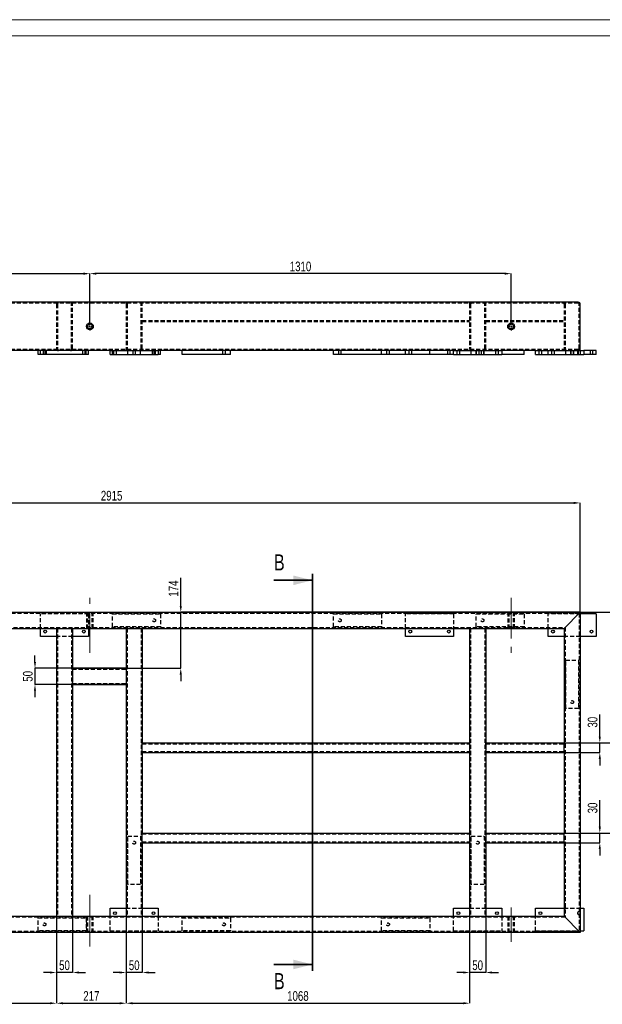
# Model space of a CAD drawing. Header units: millimetres. Extents: x 0 to 841, y 0 to 594.
# Tile 4 of 12: x 171 to 352, y 288 to 594. Entities that reach past the tile are written whole.
import ezdxf

# ---------------------------------------------------------------- set-up
doc = ezdxf.new("R2010")
doc.units = ezdxf.units.MM
doc.header["$PDSIZE"] = -1
doc.linetypes.add('CENTERX2', pattern=[20.32, 12.7, -2.54, 2.54, -2.54])
doc.linetypes.add('HIDDEN', pattern=[1.905, 1.27, -0.635])
for name, color, linetype in [('COTES', 1, 'Continuous'), ('TRAIT-MIXTES', 3, 'CENTERX2'), ('TRAIT-TIRET', 2, 'HIDDEN')]:
    doc.layers.add(name, color=color, linetype=linetype)
doc.layers.add('TRAIT-FORT', color=4, linetype='Continuous', lineweight=25)
doc.styles.add('SLDTEXTSTYLE0', font='TXT', dxfattribs={"width": 0.75})
doc.dimstyles.new('SLDDIMSTYLE0', dxfattribs={"dimtxt": 3, "dimasz": 2, "dimexe": 0, "dimexo": 0.0625, "dimgap": 0.75, "dimtad": 1, "dimdec": 0, "dimlfac": 10, "dimrnd": 1e-09, "dimzin": 12, "dimdsep": 46, "dimtxsty": 'SLDTEXTSTYLE0', "dimsah": 1, "dimcen": 0.09, "dimadec": 0, "dimazin": 3, "dimtfac": 1, "dimtdec": 0, "dimtofl": 0, "dimtmove": 0, "dimatfit": 3, "dimfxl": 1, "dimfrac": 2, "dimtolj": 1, "dimtzin": 12, "dimarcsym": 0})
doc.dimstyles.new('SLDDIMSTYLE1', dxfattribs={"dimtxt": 3, "dimasz": 2, "dimexe": 0, "dimexo": 0.0625, "dimgap": 0.75, "dimtad": 1, "dimdec": 0, "dimlfac": 10, "dimrnd": 1e-09, "dimzin": 12, "dimdsep": 46, "dimtxsty": 'SLDTEXTSTYLE0', "dimsah": 1, "dimcen": 0.09, "dimadec": 0, "dimazin": 3, "dimtfac": 1, "dimtdec": 0, "dimtmove": 0, "dimatfit": 0, "dimfxl": 1, "dimfrac": 2, "dimtolj": 1, "dimtzin": 12, "dimarcsym": 0})

# ---------------------------------------------------------------- blocks, each defined once
blk = doc.blocks.new('_D_1')
at = {"layer": 'COTES', "color": 0, "lineweight": -2, "transparency": 16777216}
for p, q in [((53.57, 409.87), (53.57, 443.81)), ((55.57, 443.81), (343.07, 443.81)), ((345.07, 409.87), (345.07, 443.81))]:
    blk.add_line(p, q, dxfattribs=at)
at = {"layer": 'COTES', "color": 0, "transparency": 16777216}
for points in [[(55.57, 444.14), (55.57, 443.48), (53.57, 443.81)], [(343.07, 444.14), (343.07, 443.48), (345.07, 443.81)]]:
    blk.add_solid(points, dxfattribs=at)
at = {"layer": 'Defpoints', "color": 0, "transparency": 16777216}
for p in [(345.07, 443.81), (53.57, 409.81), (345.07, 409.81)]:
    blk.add_point(p, dxfattribs=at)
at = {"layer": 'COTES', "color": 0, "transparency": 16777216, "insert": (199.32, 447.56), "char_height": 3, "attachment_point": 2, "style": 'SLDTEXTSTYLE0'}
blk.add_mtext('\\A1;2915', dxfattribs=at)
blk = doc.blocks.new('_D_3')
at = {"layer": 'COTES', "color": 0, "lineweight": -2, "transparency": 16777216}
for p, q in [((95.97, 315.25), (95.97, 288.31)), ((182.17, 315.25), (182.17, 288.31)), ((97.97, 288.31), (180.17, 288.31))]:
    blk.add_line(p, q, dxfattribs=at)
at = {"layer": 'COTES', "color": 0, "transparency": 16777216}
for points in [[(97.97, 288.64), (97.97, 287.98), (95.97, 288.31)], [(180.17, 288.64), (180.17, 287.98), (182.17, 288.31)]]:
    blk.add_solid(points, dxfattribs=at)
at = {"layer": 'Defpoints', "color": 0, "transparency": 16777216}
for p in [(95.97, 315.31), (182.17, 315.31), (182.17, 288.31)]:
    blk.add_point(p, dxfattribs=at)
at = {"layer": 'COTES', "color": 0, "transparency": 16777216, "insert": (139.07, 292.06), "char_height": 3, "attachment_point": 2, "style": 'SLDTEXTSTYLE0'}
blk.add_mtext('\\A1;862', dxfattribs=at)
blk = doc.blocks.new('_D_4')
at = {"layer": 'COTES', "color": 0, "lineweight": -2, "transparency": 16777216}
for p, q in [((182.17, 315.25), (182.17, 288.31)), ((203.85, 315.25), (203.85, 288.31)), ((184.17, 288.31), (201.85, 288.31))]:
    blk.add_line(p, q, dxfattribs=at)
at = {"layer": 'COTES', "color": 0, "transparency": 16777216}
for points in [[(184.17, 288.64), (184.17, 287.98), (182.17, 288.31)], [(201.85, 288.64), (201.85, 287.98), (203.85, 288.31)]]:
    blk.add_solid(points, dxfattribs=at)
at = {"layer": 'Defpoints', "color": 0, "transparency": 16777216}
for p in [(182.17, 315.31), (203.85, 315.31), (203.85, 288.31)]:
    blk.add_point(p, dxfattribs=at)
at = {"layer": 'COTES', "color": 0, "transparency": 16777216, "insert": (193.01, 292.06), "char_height": 3, "attachment_point": 2, "style": 'SLDTEXTSTYLE0'}
blk.add_mtext('\\A1;217', dxfattribs=at)
blk = doc.blocks.new('_D_5')
at = {"layer": 'COTES', "color": 0, "lineweight": -2, "transparency": 16777216}
for p, q in [((203.85, 315.25), (203.85, 288.31)), ((310.67, 315.25), (310.67, 288.31)), ((205.85, 288.31), (308.67, 288.31))]:
    blk.add_line(p, q, dxfattribs=at)
at = {"layer": 'COTES', "color": 0, "transparency": 16777216}
for points in [[(205.85, 288.64), (205.85, 287.98), (203.85, 288.31)], [(308.67, 288.64), (308.67, 287.98), (310.67, 288.31)]]:
    blk.add_solid(points, dxfattribs=at)
at = {"layer": 'Defpoints', "color": 0, "transparency": 16777216}
for p in [(203.85, 315.31), (310.67, 315.31), (310.67, 288.31)]:
    blk.add_point(p, dxfattribs=at)
at = {"layer": 'COTES', "color": 0, "transparency": 16777216, "insert": (257.26, 292.06), "char_height": 3, "attachment_point": 2, "style": 'SLDTEXTSTYLE0'}
blk.add_mtext('\\A1;1068', dxfattribs=at)
blk = doc.blocks.new('_D_7')
at = {"layer": 'COTES', "color": 0, "lineweight": -2, "transparency": 16777216}
for p, q in [((182.17, 315.25), (182.17, 297.86)), ((187.17, 315.25), (187.17, 297.86)), ((180.17, 297.86), (178.17, 297.86)), ((187.17, 297.86), (182.17, 297.86)), ((189.17, 297.86), (191.17, 297.86))]:
    blk.add_line(p, q, dxfattribs=at)
at = {"layer": 'COTES', "color": 0, "transparency": 16777216}
for points in [[(180.17, 298.19), (180.17, 297.53), (182.17, 297.86)], [(189.17, 298.19), (189.17, 297.53), (187.17, 297.86)]]:
    blk.add_solid(points, dxfattribs=at)
at = {"layer": 'Defpoints', "color": 0, "transparency": 16777216}
for p in [(182.17, 315.31), (187.17, 315.31), (182.17, 297.86)]:
    blk.add_point(p, dxfattribs=at)
at = {"layer": 'COTES', "color": 0, "transparency": 16777216, "insert": (184.67, 301.61), "char_height": 3, "attachment_point": 2, "style": 'SLDTEXTSTYLE0'}
blk.add_mtext('\\A1;50', dxfattribs=at)
blk = doc.blocks.new('_D_8')
at = {"layer": 'COTES', "color": 0, "lineweight": -2, "transparency": 16777216}
for p, q in [((203.85, 315.25), (203.85, 297.86)), ((208.85, 315.25), (208.85, 297.86)), ((201.85, 297.86), (199.85, 297.86)), ((208.85, 297.86), (203.85, 297.86)), ((210.85, 297.86), (212.85, 297.86))]:
    blk.add_line(p, q, dxfattribs=at)
at = {"layer": 'COTES', "color": 0, "transparency": 16777216}
for points in [[(201.85, 298.19), (201.85, 297.53), (203.85, 297.86)], [(210.85, 298.19), (210.85, 297.53), (208.85, 297.86)]]:
    blk.add_solid(points, dxfattribs=at)
at = {"layer": 'Defpoints', "color": 0, "transparency": 16777216}
for p in [(203.85, 315.31), (208.85, 315.31), (203.85, 297.86)]:
    blk.add_point(p, dxfattribs=at)
at = {"layer": 'COTES', "color": 0, "transparency": 16777216, "insert": (206.35, 301.61), "char_height": 3, "attachment_point": 2, "style": 'SLDTEXTSTYLE0'}
blk.add_mtext('\\A1;50', dxfattribs=at)
blk = doc.blocks.new('_D_9')
at = {"layer": 'COTES', "color": 0, "lineweight": -2, "transparency": 16777216}
for p, q in [((310.67, 315.25), (310.67, 297.86)), ((315.67, 315.25), (315.67, 297.86)), ((308.67, 297.86), (306.67, 297.86)), ((315.67, 297.86), (310.67, 297.86)), ((317.67, 297.86), (319.67, 297.86))]:
    blk.add_line(p, q, dxfattribs=at)
at = {"layer": 'COTES', "color": 0, "transparency": 16777216}
for points in [[(308.67, 298.19), (308.67, 297.53), (310.67, 297.86)], [(317.67, 298.19), (317.67, 297.53), (315.67, 297.86)]]:
    blk.add_solid(points, dxfattribs=at)
at = {"layer": 'Defpoints', "color": 0, "transparency": 16777216}
for p in [(310.67, 315.31), (315.67, 315.31), (310.67, 297.86)]:
    blk.add_point(p, dxfattribs=at)
at = {"layer": 'COTES', "color": 0, "transparency": 16777216, "insert": (313.17, 301.61), "char_height": 3, "attachment_point": 2, "style": 'SLDTEXTSTYLE0'}
blk.add_mtext('\\A1;50', dxfattribs=at)
blk = doc.blocks.new('_D_14')
at = {"layer": 'COTES', "color": 0, "lineweight": -2, "transparency": 16777216}
for p, q in [((220.83, 411.81), (220.83, 420.56)), ((345.01, 409.81), (220.83, 409.81)), ((220.83, 392.41), (220.83, 409.81)), ((203.91, 392.41), (220.83, 392.41)), ((220.83, 390.41), (220.83, 388.41))]:
    blk.add_line(p, q, dxfattribs=at)
at = {"layer": 'COTES', "color": 0, "transparency": 16777216}
for points in [[(220.49, 411.81), (221.16, 411.81), (220.83, 409.81)], [(220.49, 390.41), (221.16, 390.41), (220.83, 392.41)]]:
    blk.add_solid(points, dxfattribs=at)
at = {"layer": 'Defpoints', "color": 0, "transparency": 16777216}
for p in [(345.07, 409.81), (203.85, 392.41), (220.83, 392.41)]:
    blk.add_point(p, dxfattribs=at)
at = {"layer": 'COTES', "color": 0, "transparency": 16777216, "insert": (217.08, 417.18), "char_height": 3, "attachment_point": 2, "rotation": 90, "style": 'SLDTEXTSTYLE0'}
blk.add_mtext('\\A1;174', dxfattribs=at)
blk = doc.blocks.new('_D_15')
at = {"layer": 'COTES', "color": 0, "lineweight": -2, "transparency": 16777216}
for p, q in [((175.49, 394.41), (175.49, 396.41)), ((203.79, 392.41), (175.49, 392.41)), ((175.49, 392.41), (175.49, 387.41)), ((203.79, 387.41), (175.49, 387.41)), ((175.49, 385.41), (175.49, 383.41))]:
    blk.add_line(p, q, dxfattribs=at)
at = {"layer": 'COTES', "color": 0, "transparency": 16777216}
for points in [[(175.16, 394.41), (175.82, 394.41), (175.49, 392.41)], [(175.16, 385.41), (175.82, 385.41), (175.49, 387.41)]]:
    blk.add_solid(points, dxfattribs=at)
at = {"layer": 'Defpoints', "color": 0, "transparency": 16777216}
for p in [(203.85, 392.41), (175.49, 387.41), (203.85, 387.41)]:
    blk.add_point(p, dxfattribs=at)
at = {"layer": 'COTES', "color": 0, "transparency": 16777216, "insert": (171.74, 389.91), "char_height": 3, "attachment_point": 2, "rotation": 90, "style": 'SLDTEXTSTYLE0'}
blk.add_mtext('\\A1;50', dxfattribs=at)
blk = doc.blocks.new('_D_16')
at = {"layer": 'COTES', "color": 0, "lineweight": -2, "transparency": 16777216}
for p, q in [((345.13, 409.81), (360.07, 409.81)), ((360.07, 371.21), (360.07, 407.81)), ((340.13, 369.21), (360.07, 369.21))]:
    blk.add_line(p, q, dxfattribs=at)
at = {"layer": 'COTES', "color": 0, "transparency": 16777216}
for points in [[(359.74, 407.81), (360.41, 407.81), (360.07, 409.81)], [(359.74, 371.21), (360.41, 371.21), (360.07, 369.21)]]:
    blk.add_solid(points, dxfattribs=at)
at = {"layer": 'Defpoints', "color": 0, "transparency": 16777216}
for p in [(345.07, 409.81), (360.07, 409.81), (340.07, 369.21)]:
    blk.add_point(p, dxfattribs=at)
at = {"layer": 'COTES', "color": 0, "transparency": 16777216, "insert": (356.32, 389.51), "char_height": 3, "attachment_point": 2, "rotation": 90, "style": 'SLDTEXTSTYLE0'}
blk.add_mtext('\\A1;406', dxfattribs=at)
blk = doc.blocks.new('_D_17')
at = {"layer": 'COTES', "color": 0, "lineweight": -2, "transparency": 16777216}
for p, q in [((340.13, 369.21), (360.07, 369.21)), ((360.07, 343.21), (360.07, 367.21)), ((340.13, 341.21), (360.07, 341.21))]:
    blk.add_line(p, q, dxfattribs=at)
at = {"layer": 'COTES', "color": 0, "transparency": 16777216}
for points in [[(359.74, 367.21), (360.41, 367.21), (360.07, 369.21)], [(359.74, 343.21), (360.41, 343.21), (360.07, 341.21)]]:
    blk.add_solid(points, dxfattribs=at)
at = {"layer": 'Defpoints', "color": 0, "transparency": 16777216}
for p in [(340.07, 369.21), (360.07, 369.21), (340.07, 341.21)]:
    blk.add_point(p, dxfattribs=at)
at = {"layer": 'COTES', "color": 0, "transparency": 16777216, "insert": (356.32, 355.21), "char_height": 3, "attachment_point": 2, "rotation": 90, "style": 'SLDTEXTSTYLE0'}
blk.add_mtext('\\A1;280', dxfattribs=at)
blk = doc.blocks.new('_D_18')
at = {"layer": 'COTES', "color": 0, "lineweight": -2, "transparency": 16777216}
for p, q in [((351.16, 371.21), (351.16, 378.08)), ((340.13, 369.21), (351.16, 369.21)), ((351.16, 366.21), (351.16, 369.21)), ((340.13, 366.21), (351.16, 366.21)), ((351.16, 364.21), (351.16, 362.21))]:
    blk.add_line(p, q, dxfattribs=at)
at = {"layer": 'COTES', "color": 0, "transparency": 16777216}
for points in [[(350.82, 371.21), (351.49, 371.21), (351.16, 369.21)], [(350.82, 364.21), (351.49, 364.21), (351.16, 366.21)]]:
    blk.add_solid(points, dxfattribs=at)
at = {"layer": 'Defpoints', "color": 0, "transparency": 16777216}
for p in [(340.07, 369.21), (351.16, 369.21), (340.07, 366.21)]:
    blk.add_point(p, dxfattribs=at)
at = {"layer": 'COTES', "color": 0, "transparency": 16777216, "insert": (347.41, 375.65), "char_height": 3, "attachment_point": 2, "rotation": 90, "style": 'SLDTEXTSTYLE0'}
blk.add_mtext('\\A1;30', dxfattribs=at)
blk = doc.blocks.new('_D_19')
at = {"layer": 'COTES', "color": 0, "lineweight": -2, "transparency": 16777216}
for p, q in [((351.16, 343.21), (351.16, 351.44)), ((340.13, 341.21), (351.16, 341.21)), ((351.16, 338.21), (351.16, 341.21)), ((340.13, 338.21), (351.16, 338.21)), ((351.16, 336.21), (351.16, 334.21))]:
    blk.add_line(p, q, dxfattribs=at)
at = {"layer": 'COTES', "color": 0, "transparency": 16777216}
for points in [[(350.82, 343.21), (351.49, 343.21), (351.16, 341.21)], [(350.82, 336.21), (351.49, 336.21), (351.16, 338.21)]]:
    blk.add_solid(points, dxfattribs=at)
at = {"layer": 'Defpoints', "color": 0, "transparency": 16777216}
for p in [(340.07, 341.21), (351.16, 341.21), (340.07, 338.21)]:
    blk.add_point(p, dxfattribs=at)
at = {"layer": 'COTES', "color": 0, "transparency": 16777216, "insert": (347.41, 349), "char_height": 3, "attachment_point": 2, "rotation": 90, "style": 'SLDTEXTSTYLE0'}
blk.add_mtext('\\A1;30', dxfattribs=at)
blk = doc.blocks.new('_D_35')
at = {"layer": 'COTES', "color": 0, "lineweight": -2, "transparency": 16777216}
for p, q in [((73.57, 499.98), (73.57, 515.07)), ((75.57, 515.07), (190.57, 515.07)), ((192.57, 499.98), (192.57, 515.07))]:
    blk.add_line(p, q, dxfattribs=at)
at = {"layer": 'COTES', "color": 0, "transparency": 16777216}
for points in [[(75.57, 515.4), (75.57, 514.73), (73.57, 515.07)], [(190.57, 515.4), (190.57, 514.73), (192.57, 515.07)]]:
    blk.add_solid(points, dxfattribs=at)
at = {"layer": 'Defpoints', "color": 0, "transparency": 16777216}
for p in [(192.57, 515.07), (73.57, 499.92), (192.57, 499.92)]:
    blk.add_point(p, dxfattribs=at)
at = {"layer": 'COTES', "color": 0, "transparency": 16777216, "insert": (133.07, 518.82), "char_height": 3, "attachment_point": 2, "style": 'SLDTEXTSTYLE0'}
blk.add_mtext('\\A1;1190', dxfattribs=at)
blk = doc.blocks.new('_D_36')
at = {"layer": 'COTES', "color": 0, "lineweight": -2, "transparency": 16777216}
for p, q in [((192.57, 499.98), (192.57, 515.07)), ((321.57, 515.07), (194.57, 515.07)), ((323.57, 499.98), (323.57, 515.07))]:
    blk.add_line(p, q, dxfattribs=at)
at = {"layer": 'COTES', "color": 0, "transparency": 16777216}
for points in [[(194.57, 515.4), (194.57, 514.73), (192.57, 515.07)], [(321.57, 515.4), (321.57, 514.73), (323.57, 515.07)]]:
    blk.add_solid(points, dxfattribs=at)
at = {"layer": 'Defpoints', "color": 0, "transparency": 16777216}
for p in [(192.57, 515.07), (192.57, 499.92), (323.57, 499.92)]:
    blk.add_point(p, dxfattribs=at)
at = {"layer": 'COTES', "color": 0, "transparency": 16777216, "insert": (258.07, 518.82), "char_height": 3, "attachment_point": 2, "style": 'SLDTEXTSTYLE0'}
blk.add_mtext('\\A1;1310', dxfattribs=at)
blk = doc.blocks.new('SW_CENTERMARKSYMBOL_6')
at = {"layer": 'TRAIT-MIXTES', "color": 0}
for p, q in [((-0.4, 0), (-1.25, 0)), ((0, 0), (-0.2, 0)), ((0, 0.4), (0, 1.25)), ((0, 0), (0, 0.2)), ((0, 0), (0, -0.2)), ((0, 0), (0.2, 0)), ((0.4, 0), (1.25, 0)), ((0, -0.4), (0, -1.25))]:
    blk.add_line(p, q, dxfattribs=at)
blk = doc.blocks.new('SW_CENTERMARKSYMBOL_8')
at = {"layer": 'TRAIT-MIXTES', "color": 0}
for p, q in [((-0.4, 0), (-1.25, 0)), ((0, 0), (-0.2, 0)), ((0, 0.4), (0, 1.25)), ((0, 0), (0, 0.2)), ((0, 0), (0, -0.2)), ((0, 0), (0.2, 0)), ((0.4, 0), (1.25, 0)), ((0, -0.4), (0, -1.25))]:
    blk.add_line(p, q, dxfattribs=at)

msp = doc.modelspace()

# ---------------------------------------------------------------- linework, layer by layer
at = {"lineweight": 18}
for p, q in [((841, 594), (0, 594)), ((836, 589), (5, 589)), ((342.07, 489.97), (342.07, 491.17)), ((343.07, 491.17), (342.07, 491.17)), ((343.07, 489.97), (343.07, 491.17))]:
    msp.add_line(p, q, dxfattribs=at)
at = {"lineweight": 35}
for p, q in [((249.8, 419.75), (261.8, 419.75)), ((261.8, 421.75), (261.8, 298.37)), ((249.8, 300.37), (261.8, 300.37))]:
    msp.add_line(p, q, dxfattribs=at)
for points in [[(261.8, 419.75), (255.8, 421.25), (255.8, 418.25)], [(261.8, 300.37), (255.8, 301.87), (255.8, 298.87)]]:
    msp.add_solid(points, dxfattribs=at)
at = {"layer": 'TRAIT-FORT', "lineweight": 25}
for p, q in [((344.47, 506.17), (54.17, 506.17)), ((345.07, 491.77), (345.07, 505.57)), ((176.45, 491.17), (128.37, 491.17)), ((176.45, 489.97), (176.45, 491.17)), ((191.45, 491.17), (176.45, 491.17)), ((191.45, 489.97), (176.45, 489.97)), ((191.45, 489.97), (191.45, 491.17)), ((198.85, 491.17), (191.45, 491.17)), ((192.17, 489.97), (191.45, 489.97)), ((192.17, 489.97), (192.17, 491.17)), ((198.85, 489.97), (198.85, 491.17)), ((198.85, 491.17), (213.85, 491.17)), ((198.85, 489.97), (213.85, 489.97)), ((213.85, 491.17), (213.85, 489.97)), ((221.25, 491.17), (213.85, 491.17)), ((214.57, 489.97), (213.85, 489.97)), ((214.57, 489.97), (214.57, 491.17)), ((221.25, 489.97), (221.25, 491.17)), ((236.25, 491.17), (221.25, 491.17)), ((236.25, 489.97), (221.25, 489.97)), ((236.25, 489.97), (236.25, 491.17)), ((283.27, 491.17), (236.25, 491.17)), ((268.3, 489.97), (268.3, 491.17)), ((283.27, 489.97), (268.3, 489.97)), ((283.27, 489.97), (283.27, 491.17)), ((298.27, 491.17), (283.27, 491.17)), ((298.27, 489.97), (283.27, 489.97)), ((298.27, 489.97), (298.27, 491.17)), ((305.67, 491.17), (298.27, 491.17)), ((305.67, 489.97), (298.27, 489.97)), ((305.67, 489.97), (305.67, 491.17)), ((305.67, 491.17), (320.67, 491.17)), ((305.67, 489.97), (320.67, 489.97)), ((320.67, 491.17), (320.67, 489.97)), ((331.17, 491.17), (320.67, 491.17)), ((327.67, 489.97), (320.67, 489.97)), ((327.67, 489.97), (327.67, 491.17)), ((331.17, 491.17), (346.17, 491.17)), ((331.17, 489.97), (331.17, 491.17)), ((331.17, 489.97), (346.17, 489.97)), ((346.17, 491.17), (346.17, 489.97)), ((350.07, 491.17), (346.17, 491.17)), ((350.07, 489.97), (346.17, 489.97)), ((350.07, 489.97), (350.07, 491.17)), ((53.57, 409.81), (345.07, 409.81)), ((340.67, 405.41), (344.47, 409.21)), ((345.07, 409.81), (345.07, 310.31)), ((350.07, 409.31), (345.07, 409.31)), ((350.07, 409.31), (350.07, 402.31)), ((156.61, 404.81), (182.17, 404.81)), ((177.17, 402.31), (177.17, 404.81)), ((182.17, 404.81), (182.17, 315.31)), ((182.17, 404.81), (182.77, 404.81)), ((182.77, 404.81), (186.57, 404.81)), ((186.57, 404.81), (187.17, 404.81)), ((187.17, 404.81), (187.17, 392.41)), ((187.17, 404.81), (203.85, 404.81)), ((192.17, 404.81), (192.17, 402.31)), ((203.85, 404.81), (203.85, 392.41)), ((203.85, 404.81), (204.45, 404.81)), ((204.45, 404.81), (208.25, 404.81)), ((208.25, 404.81), (208.85, 404.81)), ((208.85, 404.81), (208.85, 369.21)), ((208.85, 404.81), (310.67, 404.81)), ((290.7, 402.31), (290.7, 404.81)), ((305.7, 404.81), (305.7, 402.31)), ((310.67, 404.81), (310.67, 369.21)), ((310.67, 404.81), (311.27, 404.81)), ((311.27, 404.81), (315.07, 404.81)), ((315.07, 404.81), (315.67, 404.81)), ((315.67, 404.81), (315.67, 369.21)), ((315.67, 404.81), (340.07, 404.81)), ((335.07, 402.31), (335.07, 404.81)), ((340.07, 404.81), (340.07, 369.21)), ((182.17, 402.31), (177.17, 402.31)), ((192.17, 402.31), (187.17, 402.31)), ((305.7, 402.31), (290.7, 402.31)), ((340.07, 402.31), (335.07, 402.31)), ((350.07, 402.31), (345.07, 402.31)), ((187.17, 392.41), (203.85, 392.41)), ((187.17, 391.81), (187.17, 392.41)), ((187.17, 391.81), (187.17, 388.01)), ((203.85, 392.41), (203.85, 391.81)), ((203.85, 391.81), (203.85, 388.01)), ((187.17, 387.41), (187.17, 388.01)), ((187.17, 387.41), (187.17, 315.31)), ((187.17, 387.41), (203.85, 387.41)), ((203.85, 388.01), (203.85, 387.41)), ((203.85, 387.41), (203.85, 315.31)), ((208.85, 369.21), (310.67, 369.21)), ((208.85, 368.61), (208.85, 369.21)), ((208.85, 366.81), (208.85, 368.61)), ((310.67, 369.21), (310.67, 368.61)), ((310.67, 368.61), (310.67, 366.81)), ((315.67, 369.21), (340.07, 369.21)), ((315.67, 368.61), (315.67, 369.21)), ((315.67, 368.61), (315.67, 366.81)), ((340.07, 368.61), (340.07, 369.21)), ((340.07, 366.81), (340.07, 368.61)), ((208.85, 366.21), (208.85, 366.81)), ((208.85, 366.21), (310.67, 366.21)), ((208.85, 366.21), (208.85, 341.21)), ((310.67, 366.81), (310.67, 366.21)), ((310.67, 366.21), (310.67, 341.21)), ((315.67, 366.21), (315.67, 366.81)), ((315.67, 366.21), (340.07, 366.21)), ((315.67, 366.21), (315.67, 341.21)), ((340.07, 366.21), (340.07, 366.81)), ((340.07, 366.21), (340.07, 341.21)), ((208.85, 341.21), (310.67, 341.21)), ((208.85, 340.61), (208.85, 341.21)), ((208.85, 338.81), (208.85, 340.61)), ((310.67, 341.21), (310.67, 340.61)), ((310.67, 340.61), (310.67, 338.81)), ((315.67, 341.21), (340.07, 341.21)), ((315.67, 340.61), (315.67, 341.21)), ((315.67, 340.61), (315.67, 338.81)), ((340.07, 340.61), (340.07, 341.21)), ((340.07, 338.81), (340.07, 340.61)), ((208.85, 338.21), (208.85, 338.81)), ((208.85, 338.21), (310.67, 338.21)), ((208.85, 338.21), (208.85, 315.31)), ((310.67, 338.81), (310.67, 338.21)), ((310.67, 338.21), (310.67, 315.31)), ((315.67, 338.21), (315.67, 338.81)), ((315.67, 338.21), (340.07, 338.21)), ((315.67, 338.21), (315.67, 315.31)), ((340.07, 338.21), (340.07, 338.81)), ((340.07, 338.21), (340.07, 315.31)), ((182.17, 315.31), (156.61, 315.31)), ((182.77, 315.31), (182.17, 315.31)), ((186.57, 315.31), (182.77, 315.31)), ((187.17, 315.31), (186.57, 315.31)), ((203.85, 315.31), (187.17, 315.31)), ((198.85, 317.81), (203.85, 317.81)), ((198.85, 315.31), (198.85, 317.81)), ((204.45, 315.31), (203.85, 315.31)), ((208.25, 315.31), (204.45, 315.31)), ((208.85, 315.31), (208.25, 315.31)), ((208.85, 317.81), (213.85, 317.81)), ((310.67, 315.31), (208.85, 315.31)), ((213.85, 317.81), (213.85, 315.31)), ((305.67, 317.81), (310.67, 317.81)), ((305.67, 315.31), (305.67, 317.81)), ((311.27, 315.31), (310.67, 315.31)), ((315.07, 315.31), (311.27, 315.31)), ((315.67, 315.31), (315.07, 315.31)), ((315.67, 317.81), (320.67, 317.81)), ((340.07, 315.31), (315.67, 315.31)), ((320.67, 317.81), (320.67, 315.31)), ((331.17, 317.81), (340.07, 317.81)), ((331.17, 315.31), (331.17, 317.81)), ((345.07, 317.81), (346.17, 317.81)), ((346.17, 317.81), (346.17, 310.81)), ((344.47, 310.91), (340.67, 314.71)), ((345.07, 310.31), (53.57, 310.31)), ((345.07, 310.81), (346.17, 310.81))]:
    msp.add_line(p, q, dxfattribs=at)
at = {"layer": 'TRAIT-FORT', "lineweight": 25, "flags": 128}
for points in [[(344.47, 409.21), (344.58, 409.31), (344.68, 409.41), (344.77, 409.51), (344.86, 409.59), (344.93, 409.67), (344.99, 409.73), (345.04, 409.77), (345.06, 409.8), (345.07, 409.81)], [(344.47, 409.21), (344.59, 409.33), (344.7, 409.44), (344.81, 409.54), (344.9, 409.63), (344.97, 409.71), (345.03, 409.76), (345.06, 409.8), (345.07, 409.81)], [(340.07, 404.81), (340.08, 404.82), (340.12, 404.85), (340.17, 404.91), (340.25, 404.98), (340.34, 405.08), (340.44, 405.18), (340.55, 405.29), (340.67, 405.41)], [(340.07, 404.81), (340.08, 404.82), (340.12, 404.85), (340.17, 404.91), (340.25, 404.98), (340.34, 405.08), (340.44, 405.18), (340.55, 405.29), (340.67, 405.41)], [(340.67, 314.71), (340.57, 314.81), (340.47, 314.91), (340.37, 315.01), (340.29, 315.09), (340.21, 315.17), (340.15, 315.23), (340.11, 315.27), (340.08, 315.3), (340.07, 315.31)], [(340.67, 314.71), (340.55, 314.83), (340.44, 314.94), (340.34, 315.04), (340.25, 315.13), (340.17, 315.21), (340.12, 315.26), (340.08, 315.3), (340.07, 315.31)], [(345.07, 310.31), (345.06, 310.32), (345.03, 310.35), (344.97, 310.41), (344.9, 310.48), (344.81, 310.58), (344.7, 310.68), (344.59, 310.79), (344.47, 310.91)], [(345.07, 310.31), (345.06, 310.32), (345.04, 310.35), (344.99, 310.39), (344.93, 310.45), (344.86, 310.52), (344.77, 310.61), (344.68, 310.7), (344.58, 310.8), (344.47, 310.91)]]:
    msp.add_lwpolyline(points, dxfattribs=at)
at = {"layer": 'TRAIT-FORT', "lineweight": 25}
for centre, radius in [((192.57, 498.67), 1.05), ((192.57, 498.67), 0.75), ((323.57, 498.67), 1.05), ((323.57, 498.67), 0.75), ((178.67, 403.81), 0.45), ((190.67, 403.81), 0.45), ((292.2, 403.81), 0.45), ((304.2, 403.81), 0.45), ((336.57, 403.81), 0.45), ((348.57, 403.81), 0.45), ((200.35, 316.31), 0.45), ((212.35, 316.31), 0.45), ((307.17, 316.31), 0.45), ((319.17, 316.31), 0.45), ((332.67, 316.31), 0.45)]:
    msp.add_circle(centre, radius, dxfattribs=at)
for centre, radius, start, end in [((344.47, 505.57), 0.6, 0, 90), ((344.47, 491.77), 0.6, 270, 0), ((344.67, 316.31), 0.45, 332.734, 27.266)]:
    msp.add_arc(centre, radius, start, end, dxfattribs=at)
at = {"layer": 'TRAIT-MIXTES', "lineweight": 18}
for p, q in [((192.57, 397.21), (192.57, 414.35)), ((323.57, 414.35), (323.57, 397.21)), ((192.57, 305.9), (192.57, 321.97)), ((192.57, 321.97), (192.57, 318.07)), ((323.57, 318.07), (323.57, 307.44))]:
    msp.add_line(p, q, dxfattribs=at)
at = {"layer": 'TRAIT-TIRET'}
for p, q in [((344.47, 505.87), (54.17, 505.87)), ((182.17, 505.57), (182.17, 491.77)), ((182.47, 505.57), (182.47, 491.77)), ((186.87, 491.77), (186.87, 505.57)), ((187.17, 505.57), (187.17, 506.17)), ((187.17, 491.77), (187.17, 505.57)), ((203.85, 506.17), (203.85, 505.57)), ((203.85, 505.57), (203.85, 491.77)), ((204.15, 505.57), (204.15, 491.77)), ((208.55, 491.77), (208.55, 505.57)), ((208.85, 505.57), (208.85, 506.17)), ((208.85, 491.77), (208.85, 505.57)), ((310.67, 506.17), (310.67, 505.57)), ((310.67, 505.57), (310.67, 491.77)), ((310.97, 505.57), (310.97, 491.77)), ((315.37, 491.77), (315.37, 505.57)), ((315.67, 505.57), (315.67, 506.17)), ((315.67, 491.77), (315.67, 505.57)), ((340.07, 505.57), (340.07, 506.17)), ((340.07, 505.57), (340.07, 491.77)), ((340.37, 505.57), (340.37, 491.77)), ((344.77, 491.77), (344.77, 505.57)), ((208.85, 500.47), (310.67, 500.47)), ((208.85, 500.17), (310.67, 500.17)), ((315.67, 500.47), (340.07, 500.47)), ((315.67, 500.17), (340.07, 500.17)), ((344.47, 491.47), (54.17, 491.47)), ((177.17, 489.97), (177.17, 491.17)), ((178, 491.17), (178, 489.97)), ((178.22, 491.17), (178.22, 489.97)), ((178.9, 489.97), (178.9, 491.17)), ((179.12, 489.97), (179.12, 491.17)), ((187.17, 491.17), (187.17, 491.77)), ((190.22, 491.17), (190.22, 489.97)), ((191.12, 489.97), (191.12, 491.17)), ((199.57, 489.97), (199.57, 491.17)), ((199.9, 491.17), (199.9, 489.97)), ((200.8, 489.97), (200.8, 491.17)), ((203.85, 491.77), (203.85, 491.17)), ((204.35, 489.97), (204.35, 491.17)), ((205.9, 491.17), (205.9, 489.97)), ((206.8, 489.97), (206.8, 491.17)), ((208.35, 489.97), (208.35, 491.17)), ((211.9, 491.17), (211.9, 489.97)), ((212.12, 491.17), (212.12, 489.97)), ((212.8, 489.97), (212.8, 491.17)), ((213.02, 489.97), (213.02, 491.17)), ((233.8, 491.17), (233.8, 489.97)), ((234.7, 489.97), (234.7, 491.17)), ((269.85, 491.17), (269.85, 489.97)), ((270.75, 489.97), (270.75, 491.17)), ((283.3, 489.97), (283.3, 491.17)), ((284.82, 491.17), (284.82, 489.97)), ((285.72, 489.97), (285.72, 491.17)), ((290.7, 489.97), (290.7, 491.17)), ((291.75, 491.17), (291.75, 489.97)), ((292.65, 489.97), (292.65, 491.17)), ((303.75, 491.17), (303.75, 489.97)), ((304.65, 489.97), (304.65, 491.17)), ((305.7, 489.97), (305.7, 491.17)), ((306.72, 491.17), (306.72, 489.97)), ((307.62, 489.97), (307.62, 491.17)), ((311.17, 489.97), (311.17, 491.17)), ((312.67, 489.97), (312.67, 491.17)), ((312.72, 491.17), (312.72, 489.97)), ((313.62, 489.97), (313.62, 491.17)), ((314.22, 491.17), (314.22, 489.97)), ((315.12, 489.97), (315.12, 491.17)), ((315.17, 489.97), (315.17, 491.17)), ((318.72, 491.17), (318.72, 489.97)), ((319.62, 489.97), (319.62, 491.17)), ((332.22, 491.17), (332.22, 489.97)), ((333.12, 489.97), (333.12, 491.17)), ((335.07, 489.97), (335.07, 491.17)), ((336.12, 491.17), (336.12, 489.97)), ((337.02, 489.97), (337.02, 491.17)), ((340.57, 489.97), (340.57, 491.17)), ((342.12, 491.17), (342.12, 489.97)), ((343.02, 489.97), (343.02, 491.17)), ((344.22, 491.17), (344.22, 489.97)), ((344.57, 489.97), (344.57, 491.17)), ((345.12, 489.97), (345.12, 491.17)), ((348.12, 491.17), (348.12, 489.97)), ((349.02, 489.97), (349.02, 491.17)), ((53.87, 409.51), (344.77, 409.51)), ((177.17, 404.81), (177.17, 409.31)), ((192.17, 409.31), (177.17, 409.31)), ((191.52, 409.81), (193.62, 409.81)), ((191.52, 409.81), (191.52, 404.81)), ((191.52, 409.81), (191.52, 409.51)), ((191.82, 409.81), (191.82, 404.81)), ((192.17, 409.31), (192.17, 404.81)), ((193.32, 404.81), (193.32, 409.81)), ((193.62, 404.81), (193.62, 409.81)), ((193.62, 409.51), (193.62, 409.81)), ((199.57, 405.31), (199.57, 409.31)), ((199.57, 409.31), (214.57, 409.31)), ((214.57, 409.31), (214.57, 405.31)), ((268.3, 409.31), (283.3, 409.31)), ((268.3, 405.31), (268.3, 409.31)), ((283.3, 409.31), (283.3, 405.31)), ((290.7, 404.81), (290.7, 409.31)), ((305.7, 409.31), (290.7, 409.31)), ((305.7, 409.31), (305.7, 404.81)), ((312.67, 409.31), (327.67, 409.31)), ((312.67, 405.31), (312.67, 409.31)), ((322.52, 409.81), (324.62, 409.81)), ((322.52, 409.81), (322.52, 404.81)), ((322.52, 409.81), (322.52, 409.51)), ((322.82, 409.81), (322.82, 404.81)), ((324.32, 404.81), (324.32, 409.81)), ((324.62, 404.81), (324.62, 409.81)), ((324.62, 409.51), (324.62, 409.81)), ((327.67, 409.31), (327.67, 405.31)), ((335.07, 404.81), (335.07, 409.31)), ((345.07, 409.31), (335.07, 409.31)), ((344.77, 409.51), (344.77, 310.61)), ((58.27, 405.11), (340.37, 405.11)), ((182.47, 404.81), (182.47, 315.31)), ((186.87, 404.81), (186.87, 315.31)), ((191.52, 405.11), (191.52, 404.81)), ((193.62, 404.81), (193.62, 405.11)), ((214.57, 405.31), (199.57, 405.31)), ((204.15, 404.81), (204.15, 315.31)), ((208.55, 404.81), (208.55, 315.31)), ((283.3, 405.31), (268.3, 405.31)), ((310.97, 404.81), (310.97, 315.31)), ((327.67, 405.31), (312.67, 405.31)), ((315.37, 404.81), (315.37, 315.31)), ((322.52, 405.11), (322.52, 404.81)), ((324.62, 404.81), (324.62, 405.11)), ((340.37, 405.11), (340.37, 315.01)), ((187.17, 402.31), (182.17, 402.31)), ((345.07, 402.31), (340.07, 402.31)), ((340.57, 379.91), (340.57, 394.91)), ((340.57, 394.91), (344.57, 394.91)), ((344.57, 394.91), (344.57, 379.91)), ((187.17, 392.11), (203.85, 392.11)), ((187.17, 387.71), (203.85, 387.71)), ((344.57, 379.91), (340.57, 379.91)), ((208.85, 368.91), (310.67, 368.91)), ((315.67, 368.91), (340.07, 368.91)), ((208.85, 366.51), (310.67, 366.51)), ((315.67, 366.51), (340.07, 366.51)), ((204.35, 325.21), (204.35, 340.21)), ((204.35, 340.21), (208.35, 340.21)), ((208.35, 340.21), (208.35, 325.21)), ((208.85, 340.91), (310.67, 340.91)), ((311.17, 340.21), (315.17, 340.21)), ((311.17, 325.21), (311.17, 340.21)), ((315.17, 340.21), (315.17, 325.21)), ((315.67, 340.91), (340.07, 340.91)), ((208.85, 338.51), (310.67, 338.51)), ((315.67, 338.51), (340.07, 338.51)), ((208.35, 325.21), (204.35, 325.21)), ((315.17, 325.21), (311.17, 325.21)), ((191.52, 315.31), (191.52, 310.31)), ((191.52, 315.31), (191.52, 315.01)), ((191.82, 315.31), (191.82, 310.31)), ((193.32, 310.31), (193.32, 315.31)), ((193.62, 310.31), (193.62, 315.31)), ((193.62, 315.01), (193.62, 315.31)), ((198.85, 310.81), (198.85, 315.31)), ((203.85, 317.81), (208.85, 317.81)), ((213.85, 315.31), (213.85, 310.81)), ((305.67, 310.81), (305.67, 315.31)), ((310.67, 317.81), (315.67, 317.81)), ((320.67, 315.31), (320.67, 310.81)), ((322.52, 315.31), (322.52, 310.31)), ((322.52, 315.31), (322.52, 315.01)), ((322.82, 315.31), (322.82, 310.31)), ((324.32, 310.31), (324.32, 315.31)), ((324.62, 310.31), (324.62, 315.31)), ((324.62, 315.01), (324.62, 315.31)), ((331.17, 310.81), (331.17, 315.31)), ((340.07, 317.81), (345.07, 317.81)), ((340.37, 315.01), (58.27, 315.01)), ((176.45, 310.81), (176.45, 314.81)), ((176.45, 314.81), (191.45, 314.81)), ((191.45, 314.81), (191.45, 310.81)), ((221.25, 310.81), (221.25, 314.81)), ((221.25, 314.81), (236.25, 314.81)), ((236.25, 314.81), (236.25, 310.81)), ((283.27, 314.81), (298.27, 314.81)), ((283.27, 310.81), (283.27, 314.81)), ((298.27, 314.81), (298.27, 310.81)), ((344.77, 310.61), (53.87, 310.61)), ((191.45, 310.81), (176.45, 310.81)), ((191.52, 310.61), (191.52, 310.31)), ((192.57, 310.31), (191.52, 310.31)), ((193.62, 310.31), (192.57, 310.31)), ((193.62, 310.31), (193.62, 310.61)), ((198.85, 310.81), (213.85, 310.81)), ((236.25, 310.81), (221.25, 310.81)), ((298.27, 310.81), (283.27, 310.81)), ((305.67, 310.81), (320.67, 310.81)), ((322.52, 310.61), (322.52, 310.31)), ((323.57, 310.31), (322.52, 310.31)), ((324.62, 310.31), (323.57, 310.31)), ((324.62, 310.31), (324.62, 310.61)), ((331.17, 310.81), (345.07, 310.81))]:
    msp.add_line(p, q, dxfattribs=at)
for centre in [(212.57, 407.31), (270.3, 407.31), (314.67, 407.31), (342.57, 381.91), (206.35, 338.21), (313.17, 338.21), (178.45, 312.81), (234.25, 312.81), (285.27, 312.81)]:
    msp.add_circle(centre, 0.45, dxfattribs=at)
for centre, radius, start, end in [((182.77, 505.57), 0.6, 90, 180), ((182.77, 505.57), 0.3, 90, 180), ((186.57, 505.57), 0.6, 0, 90), ((186.57, 505.57), 0.3, 0, 90), ((204.45, 505.57), 0.6, 90, 180), ((204.45, 505.57), 0.3, 90, 180), ((208.25, 505.57), 0.6, 0, 90), ((208.25, 505.57), 0.3, 0, 90), ((311.27, 505.57), 0.6, 90, 180), ((311.27, 505.57), 0.3, 90, 180), ((315.07, 505.57), 0.6, 0, 90), ((315.07, 505.57), 0.3, 0, 90), ((340.67, 505.57), 0.6, 90, 180), ((340.67, 505.57), 0.3, 90, 180), ((344.47, 505.57), 0.3, 0, 90), ((182.77, 491.77), 0.6, 180, 270), ((182.77, 491.77), 0.3, 180, 270), ((186.57, 491.77), 0.6, 270, 0), ((186.57, 491.77), 0.3, 270, 0), ((204.45, 491.77), 0.6, 180, 270), ((204.45, 491.77), 0.3, 180, 270), ((208.25, 491.77), 0.6, 270, 0), ((208.25, 491.77), 0.3, 270, 0), ((311.27, 491.77), 0.6, 180, 270), ((311.27, 491.77), 0.3, 180, 270), ((315.07, 491.77), 0.6, 270, 0), ((315.07, 491.77), 0.3, 270, 0), ((340.67, 491.77), 0.6, 180, 270), ((340.67, 491.77), 0.3, 180, 270), ((344.47, 491.77), 0.3, 270, 0), ((344.67, 316.31), 0.45, 27.266, 180), ((344.67, 316.31), 0.45, 180, 332.734)]:
    msp.add_arc(centre, radius, start, end, dxfattribs=at)

# ---------------------------------------------------------------- block references
at = {"layer": 'TRAIT-MIXTES'}
for name, p in [('SW_CENTERMARKSYMBOL_8', (192.57, 498.67)), ('SW_CENTERMARKSYMBOL_6', (323.57, 498.67))]:
    msp.add_blockref(name, p, dxfattribs=at)

# ---------------------------------------------------------------- texts
at = {"char_height": 5, "attachment_point": 1, "style": 'SLDTEXTSTYLE0'}
for insert in [(249.8, 427.83), (249.8, 297.68)]:
    msp.add_mtext('B', dxfattribs=dict(at, insert=insert))

# ---------------------------------------------------------------- dimensions: what is measured, and where the dimension line sits
at = {"layer": 'COTES'}
for base, p1, p2, dimstyle, picture, middle in [((192.57, 515.07), (73.57, 499.92), (192.57, 499.92), 'SLDDIMSTYLE0', '_D_35', (133.07, 515.07)), ((192.57, 515.07), (323.57, 499.92), (192.57, 499.92), 'SLDDIMSTYLE0', '_D_36', (258.07, 515.07)), ((182.17, 288.31), (95.97, 315.31), (182.17, 315.31), 'SLDDIMSTYLE0', '_D_3', (139.07, 288.31)), ((182.17, 297.86), (187.17, 315.31), (182.17, 315.31), 'SLDDIMSTYLE1', '_D_7', (184.67, 297.86)), ((203.85, 288.31), (182.17, 315.31), (203.85, 315.31), 'SLDDIMSTYLE0', '_D_4', (193.01, 288.31)), ((203.85, 297.86), (208.85, 315.31), (203.85, 315.31), 'SLDDIMSTYLE1', '_D_8', (206.35, 297.86)), ((310.67, 297.86), (315.67, 315.31), (310.67, 315.31), 'SLDDIMSTYLE1', '_D_9', (313.17, 297.86))]:
    dim = msp.add_linear_dim(base=base, p1=p1, p2=p2, dimstyle=dimstyle, dxfattribs=at)
    dim.commit()
    dim.dimension.update_dxf_attribs({"geometry": picture, "text_midpoint": middle, "dimtype": 160})
for base, p1, p2, angle, dimstyle, picture, middle in [((345.07, 443.81), (53.57, 409.81), (345.07, 409.81), 0, 'SLDDIMSTYLE0', '_D_1', (199.32, 443.81)), ((220.83, 392.41), (345.07, 409.81), (203.85, 392.41), 90, 'SLDDIMSTYLE1', '_D_14', (220.83, 417.18)), ((360.07, 409.81), (340.07, 369.21), (345.07, 409.81), 90, 'SLDDIMSTYLE0', '_D_16', (360.07, 389.51)), ((175.49, 387.41), (203.85, 392.41), (203.85, 387.41), 90, 'SLDDIMSTYLE1', '_D_15', (175.49, 389.91)), ((351.16, 369.21), (340.07, 366.21), (340.07, 369.21), 90, 'SLDDIMSTYLE1', '_D_18', (351.16, 375.65)), ((360.07, 369.21), (340.07, 341.21), (340.07, 369.21), 90, 'SLDDIMSTYLE0', '_D_17', (360.07, 355.21)), ((351.16, 341.21), (340.07, 338.21), (340.07, 341.21), 90, 'SLDDIMSTYLE1', '_D_19', (351.16, 349)), ((310.67, 288.31), (203.85, 315.31), (310.67, 315.31), 0, 'SLDDIMSTYLE0', '_D_5', (257.26, 288.31))]:
    dim = msp.add_linear_dim(base=base, p1=p1, p2=p2, angle=angle, dimstyle=dimstyle, dxfattribs=at)
    dim.commit()
    dim.dimension.update_dxf_attribs({"geometry": picture, "text_midpoint": middle, "dimtype": 160})

doc.saveas('drawing.dxf')
